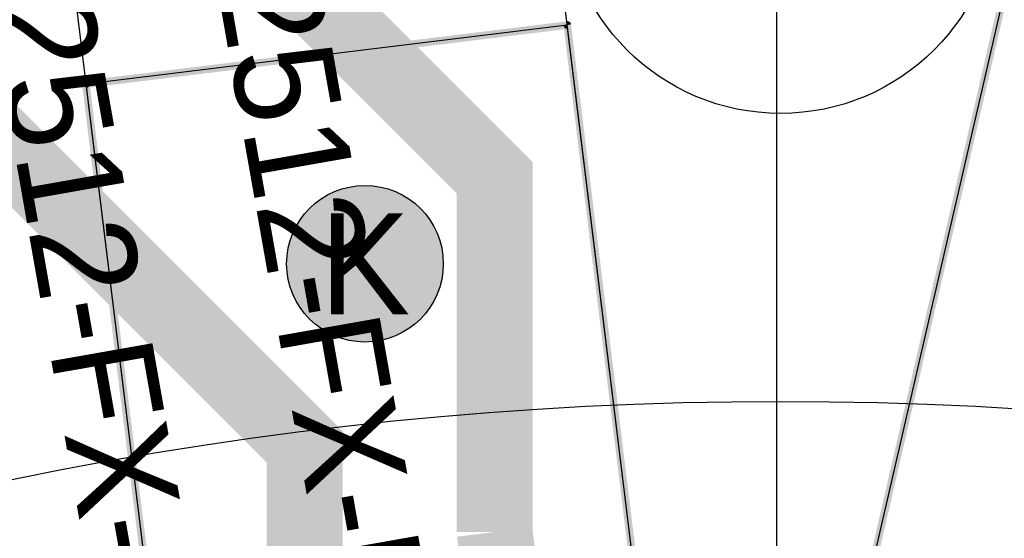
# Model space of a CAD drawing. Extents: x -125 to 125, y -186 to 125.
# Tile 82 of 112: x -15 to 4, y 72 to 83. Entities that reach past the tile are written whole.
import ezdxf
from ezdxf.enums import TextEntityAlignment as Align

# ---------------------------------------------------------------- set-up
doc = ezdxf.new("R2010")
doc.units = 0
doc.header["$MEASUREMENT"] = 0
for name, color, linetype in [('ASSEMBLY_OUTLINES_BTM', 191, 'CONTINUOUS'), ('ASSEMBLY_OUTLINES_TOP', 102, 'CONTINUOUS'), ('ASSEMBLY_PART_NUMBERS_TOP', 102, 'CONTINUOUS'), ('BOARD_OUTLINE', 10, 'CONTINUOUS'), ('DRILL_DRAWING', 21, 'CONTINUOUS'), ('GENERATED_SILKSCREEN_BTM', 255, 'CONTINUOUS'), ('MANUFACTURING_OUTLINES', 10, 'CONTINUOUS'), ('MOUNTING_HOLE_PADS_LAYER14', 150, 'CONTINUOUS'), ('MOUNTING_HOLE_PADS_LAYER15', 230, 'CONTINUOUS'), ('MOUNTING_HOLES_LAYER_BOT17', 42, 'CONTINUOUS'), ('MOUNTING_HOLES_LAYER_TOP', 42, 'CONTINUOUS'), ('PLACEMENT_OUTLINES_BTM', 222, 'CONTINUOUS'), ('PLANE_DATA_LAYER_BOTTOM', 230, 'CONTINUOUS'), ('PLANE_SHAPES_LAYER_BOTTOM', 230, 'CONTINUOUS'), ('PLANE_SHAPES_LAYER_TOP', 150, 'CONTINUOUS'), ('ROUTE_BORDER', 151, 'CONTINUOUS'), ('SILKSCREEN_OUTLINES_BTM', 211, 'CONTINUOUS'), ('TRACES_LAYER_TOP', 150, 'CONTINUOUS')]:
    doc.layers.add(name, color=color, linetype=linetype)
doc.styles.add('VERIBEST_GERBER_0', font='txt')

msp = doc.modelspace()

# ---------------------------------------------------------------- hatches: boundary and pattern name
at = {"layer": 'MOUNTING_HOLES_LAYER_BOT17'}
h = msp.add_hatch(color=256, dxfattribs=at)
edge = h.paths.add_edge_path()
edge.add_arc((-8.224787, 77.725089), 1.55, 0, 360)
at = {"layer": 'MOUNTING_HOLES_LAYER_TOP'}
h = msp.add_hatch(color=256, dxfattribs=at)
edge = h.paths.add_edge_path()
edge.add_arc((-8.224787, 77.725089), 1.55, 0, 360)
at = {"layer": 'PLANE_DATA_LAYER_BOTTOM'}
h = msp.add_hatch(color=256, dxfattribs=at)
h.paths.add_polyline_path([(-96.5, 0, -1), (96.5, 0, -1)], flags=0)
h.paths.add_polyline_path([(-92.5, 0, -1), (92.5, 0, -1)], flags=0)
at = {"layer": 'PLANE_SHAPES_LAYER_BOTTOM'}
h = msp.add_hatch(color=256, dxfattribs=at)
h.paths.add_polyline_path([(-96.5, 0, -1), (96.5, 0, -1)], flags=0)
h.paths.add_polyline_path([(-92.5, 0, -1), (92.5, 0, -1)], flags=0)
at = {"layer": 'PLANE_SHAPES_LAYER_TOP'}
h = msp.add_hatch(color=256, dxfattribs=at)
h.paths.add_polyline_path([(-96.56345, 0, -1), (96.56345, 0, -1)], flags=0)
h.paths.add_polyline_path([(-92.5, 0, -1), (92.5, 0, -1)], flags=0)

# ---------------------------------------------------------------- linework, layer by layer
at = {"layer": 'ASSEMBLY_OUTLINES_BTM'}
for points in [[(-0.477205, 61.828237), (6.046376, 90.084969), (18.420877, 87.228089), (11.897295, 58.971357)], [(-12.475461, 70.906237), (-2.947019, 72.076182), (-4.506947, 84.780772), (-14.03539, 83.610826)]]:
    msp.add_lwpolyline(points, close=True, dxfattribs=at)
at = {"layer": 'ASSEMBLY_OUTLINES_TOP'}
msp.add_lwpolyline([(-0.073775, -100.25), (-0.073775, 99.75)], dxfattribs=at)
for radius in [125, 90.284619, 85, 75]:
    msp.add_circle((0, 0), radius, dxfattribs=at)
at = {"layer": 'BOARD_OUTLINE'}
msp.add_circle((0, 0), 97.5, dxfattribs=at)
at = {"layer": 'GENERATED_SILKSCREEN_BTM', "const_width": 0.15}
msp.add_lwpolyline([(-0.477205, 61.828237), (6.046376, 90.084969), (18.420877, 87.228089), (11.897295, 58.971357)], close=True, dxfattribs=at)
msp.add_lwpolyline([(-2.947014, 72.076182, -0.357510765), (-2.947018, 72.076177), (-4.038129, 71.942205, 0.000005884), (-4.038134, 71.942215), (-2.947025, 72.076186), (-4.220558, 82.448283), (-13.748991, 81.27834), (-12.475457, 70.906243), (-10.428594, 71.157566, 0.00000284), (-10.428604, 71.157554), (-12.47546, 70.906232, -0.414213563), (-12.475466, 70.906236), (-13.749002, 81.278343), (-13.749002, 81.278344, -0.357510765), (-13.748998, 81.278349), (-13.748991, 81.27835), (-4.220555, 82.448294, -0.414213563), (-4.220549, 82.44829), (-2.947014, 72.076183), (-2.947014, 72.076182)], format="xyb", dxfattribs=at)
at = {"layer": 'MANUFACTURING_OUTLINES'}
msp.add_circle((0, 0), 97.5254, dxfattribs=at)
at = {"layer": 'MOUNTING_HOLE_PADS_LAYER14'}
msp.add_circle((0, 85), 4.3, dxfattribs=at)
at = {"layer": 'MOUNTING_HOLE_PADS_LAYER15'}
msp.add_circle((0, 85), 4.3, dxfattribs=at)
at = {"layer": 'MOUNTING_HOLES_LAYER_BOT17'}
msp.add_circle((-8.224787, 77.725089), 1.55, dxfattribs=at)
at = {"layer": 'MOUNTING_HOLES_LAYER_TOP'}
msp.add_circle((-8.224787, 77.725089), 1.55, dxfattribs=at)
at = {"layer": 'PLACEMENT_OUTLINES_BTM'}
for points in [[(-0.477205, 61.828237), (6.046376, 90.084969), (18.420877, 87.228089), (11.897295, 58.971357)], [(-12.475461, 70.906237), (-2.947019, 72.076182), (-4.220554, 82.448289), (-13.748997, 81.278344)]]:
    msp.add_lwpolyline(points, close=True, dxfattribs=at)
at = {"layer": 'ROUTE_BORDER'}
msp.add_circle((0, 0), 96.5, dxfattribs=at)
at = {"layer": 'SILKSCREEN_OUTLINES_BTM'}
for points in [[(-0.477205, 61.828237), (6.046376, 90.084969), (18.420877, 87.228089), (11.897295, 58.971357)], [(-12.475461, 70.906237), (-2.947019, 72.076182), (-4.220554, 82.448289), (-13.748997, 81.278344)]]:
    msp.add_lwpolyline(points, close=True, dxfattribs=at)
at = {"layer": 'TRACES_LAYER_TOP', "const_width": 1.5}
for points in [[(-5.65749, 72.413402), (-5.65749, 79.423968), (-9.290468, 83.056946), (-9.290468, 86.864642)], [(-9.419489, 70.223578), (-9.419489, 74.100779), (-20.587616, 85.268906), (-22.430362, 85.268906)], [(-5.250795, 70.735428), (-5.515388, 71.256062), (-5.65749, 72.413402)]]:
    msp.add_lwpolyline(points, dxfattribs=at)

# ---------------------------------------------------------------- texts
at = {"layer": 'ASSEMBLY_PART_NUMBERS_TOP', "style": 'VERIBEST_GERBER_0'}
for p in [(-10.251412, 89.808934), (-14.751411, 89.308935)]:
    msp.add_text('CRM2512-FX-R100ELF', height=2.032, rotation=280, dxfattribs=at).set_placement(p, align=Align.TOP_LEFT)
at = {"layer": 'DRILL_DRAWING', "style": 'VERIBEST_GERBER_0'}
msp.add_text('K', height=2, dxfattribs=at).set_placement((-8.224787, 77.725089), align=Align.MIDDLE_CENTER)

doc.saveas('drawing.dxf')
